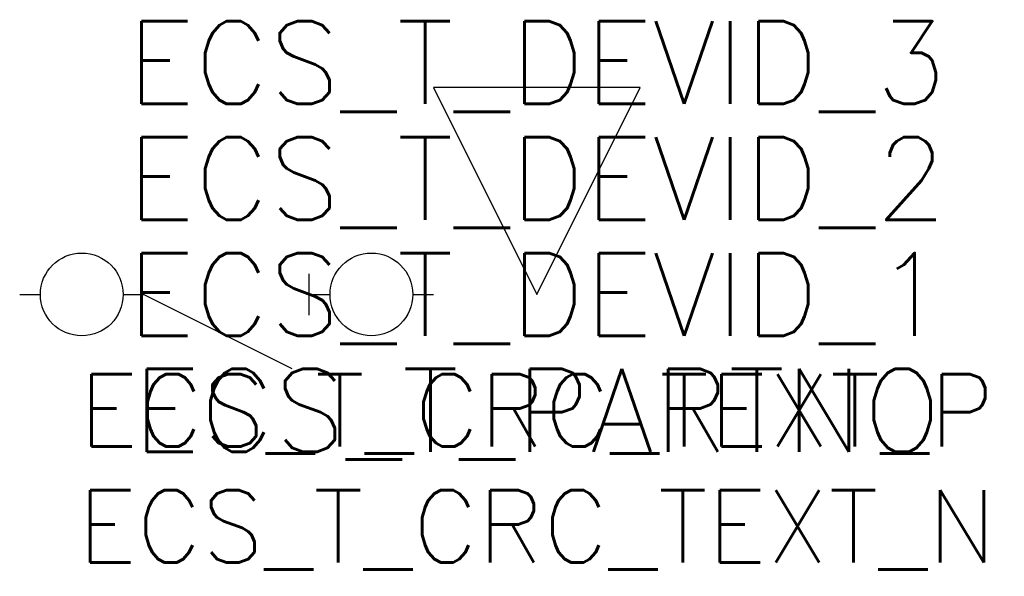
# Model space of a CAD drawing. Extents: x 175 to 194, y 119.6 to 130.3.
import ezdxf
from ezdxf.enums import TextEntityAlignment as Align

# ---------------------------------------------------------------- set-up
doc = ezdxf.new("R2010")
doc.units = 0
doc.header["$LTSCALE"] = 25
for name, color, linetype in [('ECS_LEV_SYM_DEVID', 7, 'CONTINUOUS'), ('ECS_LEV_SYM_GEO_SCM', 7, 'CONTINUOUS'), ('ECS_LEV_SYM_M_PN', 1, 'CONTINUOUS'), ('ECS_LEV_SYM_M_RP', 1, 'CONTINUOUS'), ('ECS_LEV_SYMCR', 7, 'CONTINUOUS')]:
    doc.layers.add(name, color=color, linetype=linetype)
doc.styles.add('ROMANS', font='ROMANS.SHX', dxfattribs={"oblique": 0.017453, "height": 1})

msp = doc.modelspace()

# ---------------------------------------------------------------- linework, layer by layer
at = {"layer": 'ECS_LEV_SYM_GEO_SCM', "color": 0}
for p, q in [((180.6, 124.6), (180.6, 125.4)), ((175, 125), (175.4, 125)), ((177, 125), (177.4, 125)), ((177.4, 125), (180.262, 123.569)), ((180.6, 125), (181, 125)), ((182.6, 125), (183, 125))]:
    msp.add_line(p, q, dxfattribs=at)
at = {"layer": 'ECS_LEV_SYM_GEO_SCM', "color": 0, "linetype": 'Continuous'}
for centre in [(176.2, 125), (181.8, 125)]:
    msp.add_circle(centre, 0.8, dxfattribs=at)
at = {"layer": 'ECS_LEV_SYM_M_RP', "linetype": 'Continuous'}
msp.add_lwpolyline([(185, 125), (187, 129), (183, 129)], close=True, dxfattribs=at)

# ---------------------------------------------------------------- texts
at = {"layer": 'ECS_LEV_SYM_DEVID', "linetype": 'Continuous', "style": 'ROMANS'}
for tag, p in [('ECS_T_DEVID_3', (185, 129.48)), ('ECS_T_DEVID_2', (185, 127.24)), ('ECS_T_DEVID_1', (185, 125))]:
    msp.add_attdef(tag, text='', height=1.6, dxfattribs=at).set_placement(p, align=Align.MIDDLE_CENTER)
at = {"layer": 'ECS_LEV_SYM_M_PN', "linetype": 'Continuous', "style": 'ROMANS'}
msp.add_attdef('ECS_T_PARTNO', text='', height=1.6, dxfattribs=at).set_placement((185, 122.76), align=Align.MIDDLE_CENTER)
at = {"layer": 'ECS_LEV_SYMCR', "color": 0, "linetype": 'Continuous', "style": 'ROMANS'}
for tag, p in [('ECS_T_CRC_TEXT_P', (185, 122.76)), ('ECS_T_CRC_TEXT_N', (185, 120.52))]:
    msp.add_attdef(tag, text=' ', height=1.4, dxfattribs=at).set_placement(p, align=Align.MIDDLE_CENTER)

doc.saveas('drawing.dxf')
